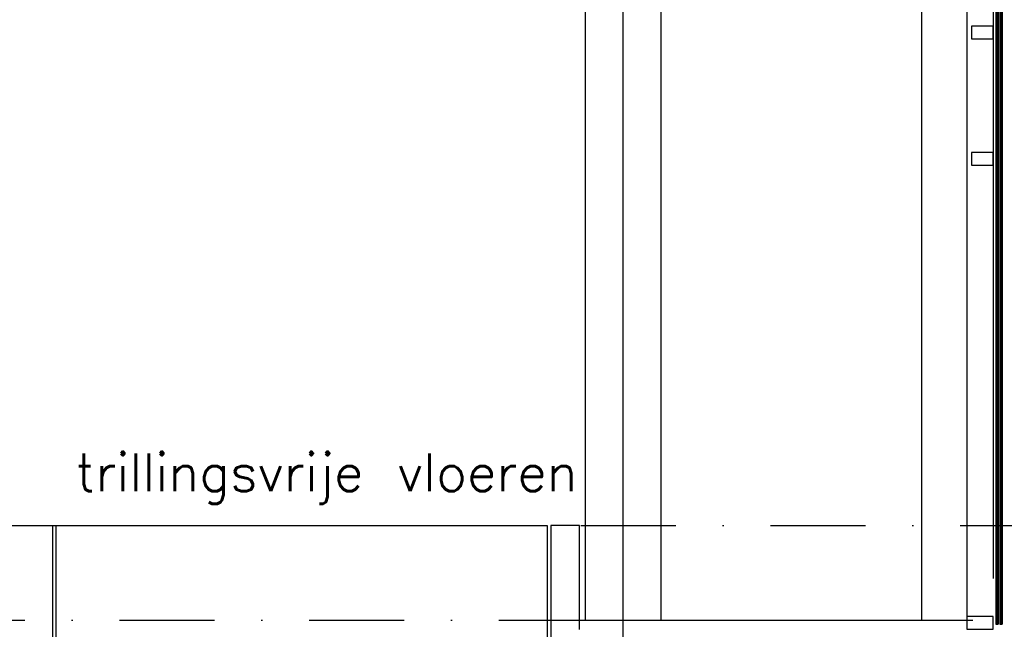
# Model space of a CAD drawing. Extents: x -18628 to 99585, y 127200 to 154480.
# Tile 46 of 59: x 68937 to 74131, y 132618 to 135834. Entities that reach past the tile are written whole.
import ezdxf
from ezdxf.enums import TextEntityAlignment as Align

# ---------------------------------------------------------------- set-up
doc = ezdxf.new("R2010")
doc.units = 0
doc.header["$LTSCALE"] = 1000
doc.header["$MEASUREMENT"] = 0
doc.linetypes.add('DASHDOT', pattern=[1, 0.5, -0.25, 0, -0.25])
for name, color, linetype in [('B02', 7, 'CONTINUOUS'), ('B03', 7, 'CONTINUOUS'), ('B06', 7, 'CONTINUOUS')]:
    doc.layers.add(name, color=color, linetype=linetype)
doc.styles.add('TXT', font='txt.shx')

msp = doc.modelspace()

# ---------------------------------------------------------------- linework, layer by layer
at = {"layer": 'B02', "color": 5, "linetype": 'Continuous'}
msp.add_line((72119.5, 151575.7), (72119.5, 127199.8), dxfattribs=at)
at = {"layer": 'B02', "color": 5, "linetype": 'DASHDOT'}
for p, q in [((-15111, 133166), (89669.6, 133166)), ((-18544.4, 132666), (92781.6, 132666))]:
    msp.add_line(p, q, dxfattribs=at)
at = {"layer": 'B03', "color": 5, "linetype": 'Continuous'}
for p, q in [((73694.5, 141515.9), (73694.5, 132666)), ((73932.5, 140503), (73932.5, 132686)), ((74071.5, 140503), (74071.5, 132886)), ((74091.5, 140456), (74091.5, 132644)), ((74113.5, 140456), (74113.5, 132644))]:
    msp.add_line(p, q, dxfattribs=at)
at = {"layer": 'B03', "color": 1, "linetype": 'Continuous'}
for p, q in [((74085.5, 140456), (74085.5, 132644)), ((74097.5, 140456), (74097.5, 132644)), ((74107.5, 140456), (74107.5, 132644)), ((74119.5, 140456), (74119.5, 132644)), ((71919.5, 137516), (71919.5, 132666)), ((72319.5, 137516), (72319.5, 132666)), ((71889.5, 132666), (73932.5, 132666)), ((74085.5, 132644), (74097.5, 132644)), ((74107.5, 132644), (74119.5, 132644))]:
    msp.add_line(p, q, dxfattribs=at)
at = {"layer": 'B03', "color": 7, "linetype": 'Continuous'}
for p, q in [((74071.5, 135800), (73957.5, 135800)), ((73957.5, 135800), (73957.5, 135733)), ((74071.5, 135733), (74071.5, 135800)), ((73957.5, 135733), (74071.5, 135733)), ((74071.5, 135133), (73957.5, 135133)), ((73957.5, 135133), (73957.5, 135066)), ((74071.5, 135066), (74071.5, 135133)), ((73957.5, 135066), (74071.5, 135066)), ((74071.5, 132686), (73932.5, 132686)), ((73932.5, 132686), (73932.5, 132619)), ((74071.5, 132619), (74071.5, 132686)), ((73932.5, 132619), (74071.5, 132619))]:
    msp.add_line(p, q, dxfattribs=at)
at = {"layer": 'B03', "color": 2, "linetype": 'Continuous'}
for p, q in [((66519.5, 133166), (69109.5, 133166)), ((69109.5, 133166), (69109.5, 132416)), ((69129.5, 133166), (71719.5, 133166)), ((69129.5, 132416), (69129.5, 133166)), ((71719.5, 133166), (71719.5, 132416)), ((71889.5, 133166), (71739.5, 133166)), ((71739.5, 133166), (71739.5, 131266)), ((71889.5, 132616), (71889.5, 133166))]:
    msp.add_line(p, q, dxfattribs=at)

# ---------------------------------------------------------------- texts
at = {"layer": 'B06', "color": 7, "linetype": 'Continuous', "style": 'TXT'}
msp.add_text('trillingsvrije vloeren', height=200, dxfattribs=at).set_placement((69232.9, 133546), align=Align.TOP_LEFT)

doc.saveas('drawing.dxf')
